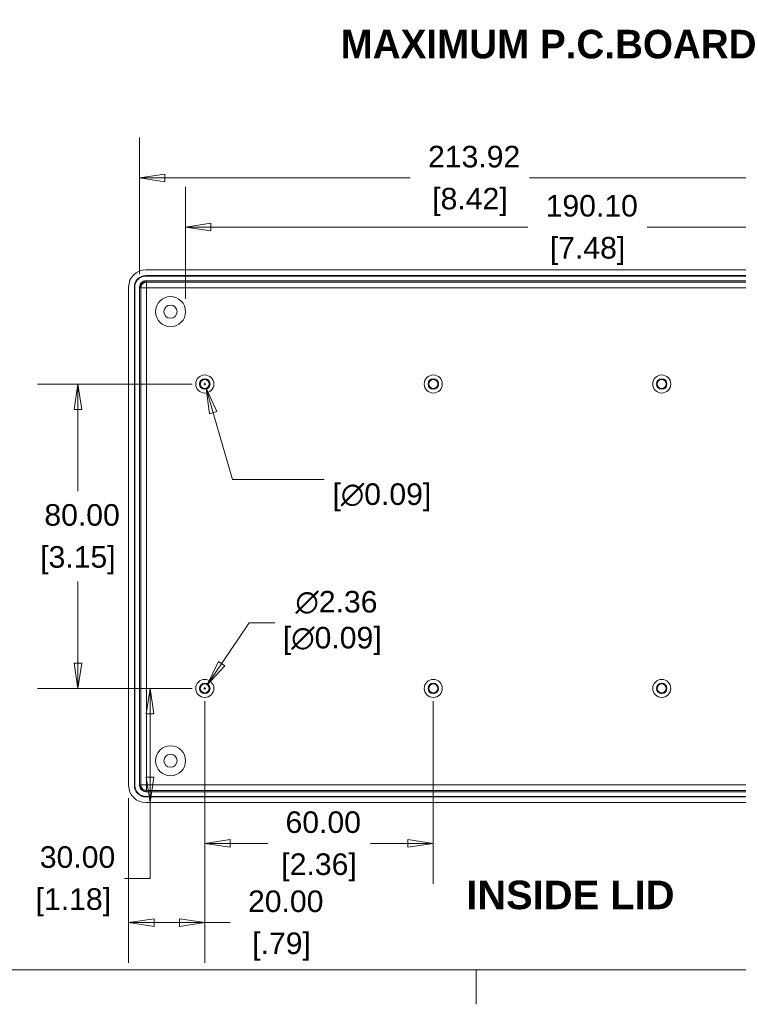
# Model space of a CAD drawing. Header units: millimetres. Extents: x 12 to 919, y 12 to 708.
# Tile 4 of 10: x 346 to 535, y 12 to 271. Entities that reach past the tile are written whole.
import ezdxf

# ---------------------------------------------------------------- set-up
doc = ezdxf.new("R2010")
doc.units = ezdxf.units.MM
doc.header["$LTSCALE"] = 3.333333
for name, color, linetype, lineweight in [('Dimension (ANSI)', 7, 'Continuous', 9), ('Sketch Geometry (ANSI)', 7, 'Continuous', 9), ('Symbol (ANSI)', 7, 'Continuous', 9), ('Visible (ANSI)', 7, 'Continuous', 9), ('Visible Narrow (ANSI)', 7, 'Continuous', 9)]:
    doc.layers.add(name, color=color, linetype=linetype, lineweight=lineweight)
doc.styles.add('Label Text (ANSI)', font='arialbd.ttf')
doc.styles.add('Note Text (ANSI)', font='arial.ttf')
doc.dimstyles.new('Default - mm_inch (ANSI)', dxfattribs={"dimscale": 3.333333, "dimtxt": 1.7, "dimasz": 2, "dimexe": 3.175, "dimexo": 1, "dimgap": 0.8, "dimtad": 0, "dimtih": 1, "dimtoh": 1, "dimrnd": 1e-08, "dimzin": 4, "dimdsep": 46, "dimtxsty": 'Note Text (ANSI)', "dimblk": 'Filled-1', "dimcen": 0.09, "dimdle": 10, "dimclrd": 256, "dimclre": 256, "dimclrt": 256, "dimadec": 1, "dimazin": 0, "dimtfac": 1.176471, "dimtofl": 0, "dimtmove": 0, "dimatfit": 3, "dimfxl": 0, "dimtolj": 1, "dimtzin": 0, "dimlwd": -1, "dimlwe": -1, "dimarcsym": 0})

# ---------------------------------------------------------------- blocks, each defined once
blk = doc.blocks.new('Borders Default Border')
at = {"layer": 'Sketch Geometry (ANSI)'}
blk.add_line((139.7, 6.35), (139.7, 3.634), dxfattribs=at)
at = {"layer": 'Sketch Geometry (ANSI)', "flags": 128}
blk.add_lwpolyline([(6.35, 6.35), (6.35, 209.55), (273.05, 209.55), (273.05, 6.35), (6.35, 6.35)], dxfattribs=at)
blk = doc.blocks.new('Filled-1')
at = {"color": 0}
for p, q in [((0, 0), (-1, 0.15)), ((-1, 0.15), (-1, -0.15)), ((-1, 0), (0, 0)), ((-1, -0.15), (0, 0))]:
    blk.add_line(p, q, dxfattribs=at)
at = {"color": 0, "flags": 128}
blk.add_lwpolyline([(-1, -0.15), (0, 0), (-1, 0.15), (-1, -0.15)], dxfattribs=at)
at = {"color": 0}
blk.add_solid([(-1, -0.15), (0, 0), (-1, 0.15), (-1, -0.15)], dxfattribs=at)
blk = doc.blocks.new('*D33')
at = {"layer": 'Defpoints', "color": 0, "transparency": 16777216}
for p in [(591.2, 229.27), (377.28, 200.61), (591.2, 200.4)]:
    blk.add_point(p, dxfattribs=at)
at = {"layer": 'Dimension (ANSI)', "transparency": 16777216}
for p, q in [((377.28, 203.95), (377.28, 239.86)), ((591.2, 203.74), (591.2, 239.86)), ((383.94, 229.27), (448.38, 229.27)), ((584.53, 229.27), (479.7, 229.27))]:
    blk.add_line(p, q, dxfattribs=at)
at = {"layer": 'Dimension (ANSI)', "transparency": 16777216, "xscale": 6.666666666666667, "yscale": 6.666666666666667, "zscale": 6.666666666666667, "rotation": 180}
blk.add_blockref('Filled-1', (377.28, 229.27), dxfattribs=at)
at = {"layer": 'Dimension (ANSI)', "transparency": 16777216, "xscale": 6.666666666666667, "yscale": 6.666666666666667, "zscale": 6.666666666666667}
blk.add_blockref('Filled-1', (591.2, 229.27), dxfattribs=at)
at = {"layer": 'Dimension (ANSI)', "transparency": 16777216, "attachment_point": 5, "style": 'Note Text (ANSI)'}
for s, insert, char_height in [('\\A1; 213.92', (464.04, 234.83), 5.6667), ('\\A1;[8.42]', (464.04, 222.97), 5.667)]:
    blk.add_mtext(s, dxfattribs=dict(at, insert=insert, char_height=char_height))
blk = doc.blocks.new('*D35')
at = {"layer": 'Defpoints', "color": 0, "transparency": 16777216}
for p in [(389.36, 216.35), (389.36, 194.11), (579.46, 194.11)]:
    blk.add_point(p, dxfattribs=at)
at = {"layer": 'Dimension (ANSI)', "transparency": 16777216}
for p, q in [((389.36, 197.45), (389.36, 226.94)), ((579.46, 197.45), (579.46, 226.94)), ((396.03, 216.35), (479.24, 216.35)), ((572.79, 216.35), (510.61, 216.35))]:
    blk.add_line(p, q, dxfattribs=at)
at = {"layer": 'Dimension (ANSI)', "transparency": 16777216, "xscale": 6.666666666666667, "yscale": 6.666666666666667, "zscale": 6.666666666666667, "rotation": 180}
blk.add_blockref('Filled-1', (389.36, 216.35), dxfattribs=at)
at = {"layer": 'Dimension (ANSI)', "transparency": 16777216, "xscale": 6.666666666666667, "yscale": 6.666666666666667, "zscale": 6.666666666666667}
blk.add_blockref('Filled-1', (579.46, 216.35), dxfattribs=at)
at = {"layer": 'Dimension (ANSI)', "transparency": 16777216, "attachment_point": 5, "style": 'Note Text (ANSI)'}
for s, insert, char_height in [('\\A1; 190.10', (494.92, 221.91), 5.6667), ('\\A1;[7.48]', (494.92, 210.05), 5.667)]:
    blk.add_mtext(s, dxfattribs=dict(at, insert=insert, char_height=char_height))
blk = doc.blocks.new('*D37')
at = {"layer": 'Defpoints', "color": 0, "transparency": 16777216}
for p in [(361.08, 175.11), (394.41, 175.11), (394.41, 95.11)]:
    blk.add_point(p, dxfattribs=at)
at = {"layer": 'Dimension (ANSI)', "transparency": 16777216}
for p, q in [((391.08, 175.11), (350.49, 175.11)), ((361.08, 168.45), (361.08, 146.97)), ((361.08, 101.78), (361.08, 123.26)), ((391.08, 95.11), (350.49, 95.11))]:
    blk.add_line(p, q, dxfattribs=at)
at = {"layer": 'Dimension (ANSI)', "transparency": 16777216, "xscale": 6.666666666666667, "yscale": 6.666666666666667, "zscale": 6.666666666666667}
for p, rotation in [((361.08, 175.11), 90), ((361.08, 95.11), 270)]:
    blk.add_blockref('Filled-1', p, dxfattribs=dict(at, rotation=rotation))
at = {"layer": 'Dimension (ANSI)', "transparency": 16777216, "char_height": 5.667, "attachment_point": 5, "style": 'Note Text (ANSI)'}
for s, insert in [('\\A1; 80.00', (361.08, 140.67)), ('\\A1;[3.15]', (361.08, 128.82))]:
    blk.add_mtext(s, dxfattribs=dict(at, insert=insert))
blk = doc.blocks.new('*D38')
at = {"layer": 'Defpoints', "color": 0, "transparency": 16777216}
for p in [(394.41, 95.11), (454.41, 95.11), (454.41, 54.38)]:
    blk.add_point(p, dxfattribs=at)
at = {"layer": 'Dimension (ANSI)', "transparency": 16777216}
for p, q in [((394.41, 91.78), (394.41, 43.8)), ((454.41, 91.78), (454.41, 43.8)), ((401.08, 54.38), (410.93, 54.38)), ((447.74, 54.38), (437.89, 54.38))]:
    blk.add_line(p, q, dxfattribs=at)
at = {"layer": 'Dimension (ANSI)', "transparency": 16777216, "xscale": 6.666666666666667, "yscale": 6.666666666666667, "zscale": 6.666666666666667, "rotation": 180}
blk.add_blockref('Filled-1', (394.41, 54.38), dxfattribs=at)
at = {"layer": 'Dimension (ANSI)', "transparency": 16777216, "xscale": 6.666666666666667, "yscale": 6.666666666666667, "zscale": 6.666666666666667}
blk.add_blockref('Filled-1', (454.41, 54.38), dxfattribs=at)
at = {"layer": 'Dimension (ANSI)', "transparency": 16777216, "char_height": 5.667, "attachment_point": 5, "style": 'Note Text (ANSI)'}
for s, insert in [('\\A1; 60.00', (424.41, 59.94)), ('\\A1;[2.36]', (424.41, 48.08))]:
    blk.add_mtext(s, dxfattribs=dict(at, insert=insert))
blk = doc.blocks.new('*D39')
at = {"layer": 'Defpoints', "color": 0, "transparency": 16777216}
for p in [(395.07, 96.09), (393.75, 94.14)]:
    blk.add_point(p, dxfattribs=at)
at = {"layer": 'Dimension (ANSI)', "transparency": 16777216}
for p, q in [((406.09, 112.33), (398.82, 101.61)), ((412.76, 112.33), (406.09, 112.33)), ((394.11, 95.11), (394.71, 95.11)), ((394.41, 94.81), (394.41, 95.41))]:
    blk.add_line(p, q, dxfattribs=at)
at = {"layer": 'Dimension (ANSI)', "transparency": 16777216, "xscale": 6.666666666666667, "yscale": 6.666666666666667, "zscale": 6.666666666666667, "rotation": 235.8419980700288}
blk.add_blockref('Filled-1', (395.07, 96.09), dxfattribs=at)
at = {"layer": 'Dimension (ANSI)', "transparency": 16777216, "insert": (427.88, 112.33), "char_height": 5.667, "attachment_point": 5, "style": 'Note Text (ANSI)'}
blk.add_mtext('\\A1; ∅2.36\\P[∅0.09]', dxfattribs=at)
blk = doc.blocks.new('*D41')
at = {"layer": 'Defpoints', "color": 0, "transparency": 16777216}
for p in [(394.08, 176.25), (394.74, 173.98)]:
    blk.add_point(p, dxfattribs=at)
at = {"layer": 'Dimension (ANSI)', "transparency": 16777216}
for p, q in [((394.11, 175.11), (394.71, 175.11)), ((394.41, 174.81), (394.41, 175.41)), ((401.64, 150.04), (396.58, 167.57)), ((425.78, 150.04), (401.64, 150.04))]:
    blk.add_line(p, q, dxfattribs=at)
at = {"layer": 'Dimension (ANSI)', "transparency": 16777216, "xscale": 6.666666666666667, "yscale": 6.666666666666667, "zscale": 6.666666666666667, "rotation": 106.0862048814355}
blk.add_blockref('Filled-1', (394.74, 173.98), dxfattribs=at)
at = {"layer": 'Dimension (ANSI)', "transparency": 16777216, "insert": (440.91, 150.04), "char_height": 5.667, "attachment_point": 5, "style": 'Note Text (ANSI)'}
blk.add_mtext('\\A1; \\P[∅0.09]', dxfattribs=at)
blk = doc.blocks.new('*D55')
at = {"layer": 'Defpoints', "color": 0, "transparency": 16777216}
for p in [(394.41, 95.11), (374.41, 69.61), (394.41, 33.59)]:
    blk.add_point(p, dxfattribs=at)
at = {"layer": 'Dimension (ANSI)', "transparency": 16777216}
for p, q in [((394.41, 91.78), (394.41, 23)), ((374.41, 66.28), (374.41, 23)), ((381.08, 33.59), (387.74, 33.59)), ((394.41, 33.59), (401.08, 33.59))]:
    blk.add_line(p, q, dxfattribs=at)
at = {"layer": 'Dimension (ANSI)', "transparency": 16777216, "xscale": 6.666666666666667, "yscale": 6.666666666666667, "zscale": 6.666666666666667, "rotation": 180}
blk.add_blockref('Filled-1', (374.41, 33.59), dxfattribs=at)
at = {"layer": 'Dimension (ANSI)', "transparency": 16777216, "xscale": 6.666666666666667, "yscale": 6.666666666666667, "zscale": 6.666666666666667}
blk.add_blockref('Filled-1', (394.41, 33.59), dxfattribs=at)
at = {"layer": 'Dimension (ANSI)', "transparency": 16777216, "char_height": 5.667, "attachment_point": 5, "style": 'Note Text (ANSI)'}
for s, insert in [('\\A1; 20.00', (414.56, 39.15)), ('\\A1;[.79]', (414.56, 27.29))]:
    blk.add_mtext(s, dxfattribs=dict(at, insert=insert))
blk = doc.blocks.new('*D56')
at = {"layer": 'Defpoints', "color": 0, "transparency": 16777216}
for p in [(380.03, 95.11), (394.41, 95.11), (378.9, 65.11)]:
    blk.add_point(p, dxfattribs=at)
at = {"layer": 'Dimension (ANSI)', "transparency": 16777216}
for p, q in [((391.08, 95.11), (369.45, 95.11)), ((380.03, 88.45), (380.03, 71.78)), ((380.03, 65.11), (380.03, 45.21)), ((382.24, 65.11), (390.61, 65.11)), ((380.03, 45.21), (373.36, 45.21))]:
    blk.add_line(p, q, dxfattribs=at)
at = {"layer": 'Dimension (ANSI)', "transparency": 16777216, "xscale": 6.666666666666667, "yscale": 6.666666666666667, "zscale": 6.666666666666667}
for p, rotation in [((380.03, 95.11), 90), ((380.03, 65.11), 270)]:
    blk.add_blockref('Filled-1', p, dxfattribs=dict(at, rotation=rotation))
at = {"layer": 'Dimension (ANSI)', "transparency": 16777216, "char_height": 5.667, "attachment_point": 5, "style": 'Note Text (ANSI)'}
for s, insert in [('\\A1; 30.00', (359.88, 50.77)), ('\\A1;[1.18]', (359.88, 38.91))]:
    blk.add_mtext(s, dxfattribs=dict(at, insert=insert))

msp = doc.modelspace()

# ---------------------------------------------------------------- linework, layer by layer
at = {"layer": 'Visible (ANSI)'}
for p, q in [((378.9041, 205.1137), (589.9134, 205.1137)), ((378.9041, 203.6106), (589.9134, 203.6106)), ((378.9041, 203.4743), (589.9134, 203.4743)), ((378.9103, 202.2468), (589.9072, 202.2468)), ((374.4088, 69.609), (374.4088, 200.6183)), ((375.9119, 69.609), (375.9119, 200.6183)), ((376.0481, 69.609), (376.0481, 200.6183)), ((377.2756, 69.6152), (377.2756, 200.6121)), ((589.9072, 67.9805), (378.9103, 67.9805)), ((589.9134, 66.753), (378.9041, 66.753)), ((589.9134, 66.6167), (378.9041, 66.6167)), ((589.9134, 65.1137), (378.9041, 65.1137))]:
    msp.add_line(p, q, dxfattribs=at)
for centre, radius in [((385.4088, 194.1137), 3.95), ((385.4088, 194.1137), 1.727), ((394.4088, 175.1137), 2.375), ((394.4088, 175.1137), 1.375), ((394.4088, 175.1137), 1.181), ((454.4088, 175.1137), 2.375), ((454.4088, 175.1137), 1.375), ((454.4088, 175.1137), 1.181), ((514.4088, 175.1137), 2.375), ((514.4088, 175.1137), 1.375), ((514.4088, 175.1137), 1.181), ((394.4088, 95.1137), 2.375), ((394.4088, 95.1137), 1.375), ((394.4088, 95.1137), 1.181), ((454.4088, 95.1137), 2.375), ((454.4088, 95.1137), 1.375), ((454.4088, 95.1137), 1.181), ((514.4088, 95.1137), 2.375), ((514.4088, 95.1137), 1.375), ((514.4088, 95.1137), 1.181), ((385.4088, 76.1137), 3.95), ((385.4088, 76.1137), 1.727)]:
    msp.add_circle(centre, radius, dxfattribs=at)
for centre, major_axis in [((378.9134, 200.609), (-3.1885, 3.1885)), ((378.9134, 200.609), (-1.0628, 1.0628)), ((378.9134, 69.6183), (-3.1885, -3.1885)), ((378.9134, 69.6183), (-1.0628, -1.0628))]:
    msp.add_ellipse(centre, major_axis=major_axis, ratio=0.99794431, start_param=5.49881604, end_param=7.06755457, dxfattribs=at)
for points in [[(375.9119, 200.6183), (375.9119, 201.4031), (376.5598, 202.9626), (378.1194, 203.6105), (378.9041, 203.6106)], [(377.2756, 200.6121), (377.2757, 201.0403), (377.6296, 201.8928), (378.4821, 202.2468), (378.9103, 202.2468)], [(378.9041, 66.6167), (378.1194, 66.6168), (376.5598, 67.2647), (375.9119, 68.8243), (375.9119, 69.609)], [(378.9103, 67.9805), (378.4821, 67.9805), (377.6296, 68.3345), (377.2757, 69.187), (377.2756, 69.6152)]]:
    msp.add_open_spline(points, degree=3, dxfattribs=at)
for points in [[(376.0481, 200.6183), (376.0481, 200.8796), (376.0841, 201.1406), (376.2229, 201.6351), (376.3236, 201.8691), (376.5897, 202.314), (376.7583, 202.5229), (377.2552, 202.9877), (377.6205, 203.2037), (378.1287, 203.3699), (378.245, 203.4), (378.5409, 203.457), (378.7225, 203.4743), (378.9041, 203.4743)], [(378.9041, 66.753), (378.6429, 66.753), (378.3818, 66.7889), (377.8873, 66.9278), (377.6533, 67.0285), (377.2084, 67.2946), (376.9995, 67.4632), (376.5347, 67.9601), (376.3187, 68.3253), (376.1525, 68.8336), (376.1224, 68.9498), (376.0654, 69.2458), (376.0481, 69.4274), (376.0481, 69.609)]]:
    msp.add_open_spline(points, degree=3, knots=[5.49881604, 5.49881604, 5.49881604, 5.49881604, 5.77238911, 5.77238911, 6.03733948, 6.03733948, 6.31651762, 6.31651762, 6.75168277, 6.75168277, 6.87733472, 6.87733472, 7.06755457, 7.06755457, 7.06755457, 7.06755457], dxfattribs=at)
at = {"layer": 'Visible Narrow (ANSI)'}
for p, q in [((378.9041, 203.6106), (378.9041, 203.4743)), ((378.9103, 202.1106), (378.9103, 202.2468)), ((378.9103, 202.1106), (379.1178, 201.9031)), ((379.1178, 201.9031), (589.6998, 201.9031)), ((379.1178, 201.9031), (379.1178, 200.4047)), ((375.9119, 200.6183), (376.0481, 200.6183)), ((377.4119, 200.6121), (377.2756, 200.6121)), ((377.6193, 200.4047), (377.4119, 200.6121)), ((379.1178, 200.4047), (377.6193, 200.4047)), ((377.6193, 69.8226), (377.6193, 200.4047)), ((589.6998, 200.4047), (379.1178, 200.4047)), ((379.1178, 200.4047), (379.1178, 69.8226)), ((375.9119, 69.609), (376.0481, 69.609)), ((377.4119, 69.6152), (377.2756, 69.6152)), ((377.4119, 69.6152), (377.6193, 69.8226)), ((377.6193, 69.8226), (379.1178, 69.8226)), ((379.1178, 68.3242), (378.9103, 68.1167)), ((378.9103, 68.1167), (378.9103, 67.9805)), ((379.1178, 69.8226), (589.6998, 69.8226)), ((379.1178, 69.8226), (379.1178, 68.3242)), ((589.6998, 68.3242), (379.1178, 68.3242)), ((378.9041, 66.6167), (378.9041, 66.753))]:
    msp.add_line(p, q, dxfattribs=at)
for centre, major_axis in [((379.1178, 200.4047), (1.0607, 1.0607)), ((379.1178, 69.8226), (-1.0607, 1.0607))]:
    msp.add_ellipse(centre, major_axis=major_axis, ratio=0.99794431, start_param=0.78642706, end_param=2.35516559, dxfattribs=at)

# ---------------------------------------------------------------- block references
at = {"xscale": 3.333333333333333, "yscale": 3.333333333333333, "zscale": 3.333333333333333}
msp.add_blockref('Borders Default Border', (0, 0), dxfattribs=at)

# ---------------------------------------------------------------- texts
at = {"layer": 'Symbol (ANSI)', "char_height": 7.5, "attachment_point": 7, "style": 'Label Text (ANSI)'}
for s, insert in [('MAXIMUM P.C.BOARD', (430.0433, 260.5758)), ('INSIDE LID', (463.0541, 37.0024))]:
    msp.add_mtext(s, dxfattribs=dict(at, insert=insert))

# ---------------------------------------------------------------- dimensions: what is measured, and where the dimension line sits
at = {"layer": 'Dimension (ANSI)'}
for base, p1, p2, angle, text, override, picture, middle in [((591.1983, 229.2727), (377.2756, 200.6121), (591.1983, 200.4047), 180, ' <>\\X[8.42]', {"dimgap": 0.8, "dimtih": 0, "dimtoh": 0, "dimdec": 2, "dimpost": '\\X', "dimtol": 0, "dimlim": 0, "dimtp": 0, "dimtm": 0, "dimtdec": 2, "dimatfit": 1}, '*D33', (464.0406, 229.2727)), ((389.3588, 216.3529), (579.4588, 194.1137), (389.3588, 194.1137), 180, ' <>\\X[7.48]', {"dimgap": 0.8, "dimtih": 0, "dimtoh": 0, "dimdec": 2, "dimpost": '\\X', "dimtol": 0, "dimlim": 0, "dimtp": 0, "dimtm": 0, "dimtdec": 2, "dimatfit": 1}, '*D35', (494.9221, 216.3529)), ((361.0754, 175.1137), (394.4088, 95.1137), (394.4088, 175.1137), 90, ' <>\\X[3.15]', {"dimgap": 0.8, "dimdec": 2, "dimpost": '\\X', "dimtol": 0, "dimlim": 0, "dimtp": 0, "dimtm": 0, "dimtdec": 2, "dimatfit": 1}, '*D37', (361.0754, 135.1137)), ((380.029, 95.1137), (378.9041, 65.1137), (394.4088, 95.1137), 90, ' <>\\X[1.18]', {"dimgap": 0.8, "dimdec": 2, "dimpost": '\\X', "dimtol": 0, "dimlim": 0, "dimtp": 0, "dimtm": 0, "dimtdec": 2, "dimatfit": 2}, '*D56', (359.8803, 45.2059)), ((454.4088, 54.3827), (394.4088, 95.1137), (454.4088, 95.1137), 180, ' <>\\X[2.36]', {"dimgap": 0.8, "dimtih": 0, "dimtoh": 0, "dimdec": 2, "dimpost": '\\X', "dimtol": 0, "dimlim": 0, "dimtp": 0, "dimtm": 0, "dimtdec": 2, "dimatfit": 1}, '*D38', (424.4088, 54.3827))]:
    dim = msp.add_linear_dim(base=base, p1=p1, p2=p2, angle=angle, text=text, dimstyle='Default - mm_inch (ANSI)', override=override, dxfattribs=at)
    dim.commit()
    dim.dimension.update_dxf_attribs({"geometry": picture, "text_midpoint": middle, "dimtype": 160})
for p1, p2, text, picture, middle in [((394.0815, 176.2484), (394.736, 173.9789), ' \\X[∅0.09]', '*D41', (440.9056, 150.0379)), ((393.7457, 94.1364), (395.0719, 96.0909), ' <>\\X[∅0.09]', '*D39', (427.8834, 112.3349))]:
    dim = msp.add_diameter_dim_2p(p1=p1, p2=p2, text=text, dimstyle='Default - mm_inch (ANSI)', override={"dimgap": 0.8, "dimdec": 2, "dimlfac": 1, "dimpost": '\\X', "dimtol": 0, "dimlim": 0, "dimtp": 0, "dimtm": 0, "dimtdec": 2}, dxfattribs=at)
    dim.commit()
    dim.dimension.update_dxf_attribs({"geometry": picture, "text_midpoint": middle, "dimtype": 163})
dim = msp.add_linear_dim(base=(394.4088, 33.5877), p1=(374.4088, 69.609), p2=(394.4088, 95.1137), text=' <>\\X[.79]', dimstyle='Default - mm_inch (ANSI)', override={"dimgap": 0.8, "dimtih": 0, "dimtoh": 0, "dimdec": 2, "dimpost": '\\X', "dimtol": 0, "dimlim": 0, "dimtp": 0, "dimtm": 0, "dimtdec": 2, "dimatfit": 2}, dxfattribs=at)
dim.commit()
dim.dimension.update_dxf_attribs({"geometry": '*D55', "text_midpoint": (414.5575, 33.5877), "dimtype": 160})

doc.saveas('drawing.dxf')
